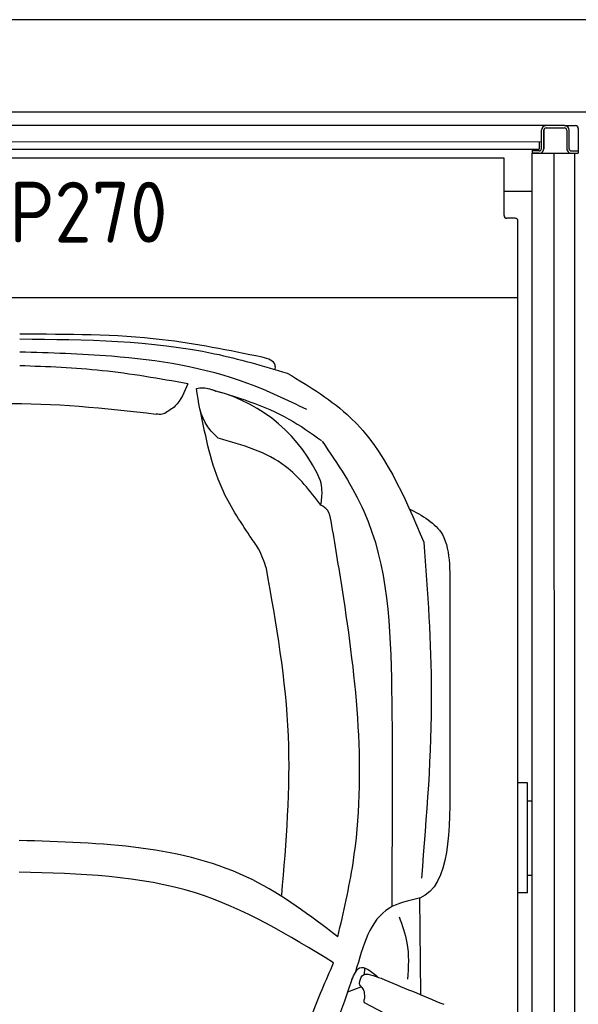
# Model space of a CAD drawing. Header units: millimetres. Extents: x 0 to 9541, y -929 to 5900.
# Tile 7 of 9: x 4889 to 6100, y 3764 to 5900. Entities that reach past the tile are written whole.
import ezdxf

# ---------------------------------------------------------------- set-up
doc = ezdxf.new("R2010")
doc.units = ezdxf.units.MM
for name, color, linetype, lineweight in [('car', 10, 'Continuous', 25), ('Gebäude', 7, 'Continuous', 25), ('Plattform', 7, 'Continuous', 25)]:
    doc.layers.add(name, color=color, linetype=linetype, lineweight=lineweight)
doc.styles.get("Standard").update_dxf_attribs({"font": 'ISOCP.SHX'})

# ---------------------------------------------------------------- blocks, each defined once
blk = doc.blocks.new('Car LP')
at = {"layer": 'car'}
for p, q in [((808.8, 3385.8), (809.2, 3349.8)), ((871.9, 3160.2), (870, 3368.4)), ((750.1, 3201.6), (750.8, 3216.6)), ((743, 3176.1), (713, 3164.6)), ((889.7, 3068.2), (749.7, 3141.4))]:
    blk.add_line(p, q, dxfattribs=at)
for centre, radius, start, end in [((342.8, 4139.7), 339.4, 23.2659, 75.556), ((6559, 1108.2), 6197.2, 160.35517, 164.00603)]:
    blk.add_arc(centre, radius, start, end, dxfattribs=at)
for points, knots in [([(2.2, 4581.6), (144.5, 4580.3), (341.7, 4578.5), (529.7, 4523), (582, 4507.6)], [0, 0, 0, 0, 423.492842, 586.583376, 586.583376, 586.583376, 586.583376]), ([(527.9, 4542), (455.8, 4556.7), (282.6, 4592.1), (105.7, 4591.9), (2.4, 4591.7)], [0, 0, 0, 0, 220.289453, 529.069984, 529.069984, 529.069984, 529.069984]), ([(624.7, 4428.5), (582.5, 4448.8), (449.5, 4512.8), (234.8, 4546.4), (68.2, 4551.3), (2, 4553.3)], [0, 0, 0, 0, 139.94864, 441.700756, 640.652122, 640.652122, 640.652122, 640.652122]), ([(556.1, 4515.2), (556.4, 4518.5), (557.7, 4533.5), (541, 4538.2), (527.9, 4542)], [0, 0, 0, 0, 9.435567, 42.507293, 42.507293, 42.507293, 42.507293]), ([(366.3, 4484.3), (304.7, 4495.3), (184.1, 4516.7), (61.8, 4521.3), (2, 4523.5)], [0, 0, 0, 0, 187.526256, 366.76554, 366.76554, 366.76554, 366.76554]), ([(582, 4507.6), (630.9, 4478.1), (771, 4393.7), (836.2, 4240.3), (878.6, 4140.4)], [0, 0, 0, 0, 168.365537, 481.902364, 481.902364, 481.902364, 481.902364]), ([(366.3, 4484.3), (359.2, 4466.6), (348.6, 4439.9), (324.8, 4425.1), (316.8, 4420.2)], [0, 0, 0, 0, 55.196049, 82.674395, 82.674395, 82.674395, 82.674395]), ([(385.7, 4474.4), (390.4, 4475.1), (404.7, 4477.1), (418.3, 4471.8), (427.5, 4468.4)], [0, 0, 0, 0, 14.118333, 42.779436, 42.779436, 42.779436, 42.779436]), ([(432.5, 4366.6), (424.3, 4374.4), (394.8, 4402.5), (389.5, 4444.3), (385.7, 4474.4)], [0, 0, 0, 0, 33.431605, 120.169321, 120.169321, 120.169321, 120.169321]), ([(411.5, 4473.8), (471.8, 4456), (559.5, 4430.2), (633.5, 4377.6), (656.6, 4361.1)], [0, 0, 0, 0, 186.522722, 271.227686, 271.227686, 271.227686, 271.227686]), ([(-268.2, 4420.2), (-190.8, 4429.6), (-2.3, 4452.4), (186.7, 4431.2), (298, 4418.7)], [0, 0, 0, 0, 233.394315, 567.891299, 567.891299, 567.891299, 567.891299]), ([(501.4, 4153.6), (479.2, 4187.3), (425, 4270), (405.7, 4367.4), (394.3, 4425.1)], [0, 0, 0, 0, 120.003178, 294.215769, 294.215769, 294.215769, 294.215769]), ([(316.8, 4420.2), (314.9, 4419.4), (308.9, 4417), (302.4, 4418), (298, 4418.7)], [0, 0, 0, 0, 6.204097, 19.184756, 19.184756, 19.184756, 19.184756]), ([(655.1, 4221), (631.6, 4251.8), (575.3, 4325.7), (485.1, 4351.5), (432.5, 4366.6)], [0, 0, 0, 0, 113.654972, 272.306786, 272.306786, 272.306786, 272.306786]), ([(658, 4359.8), (691.4, 4310.4), (798.6, 4151.6), (812.1, 3802.4), (809.9, 3529.5), (808.8, 3385.8)], [0, 0, 0, 0, 177.04348, 568.390213, 1003.585748, 1003.585748, 1003.585748, 1003.585748]), ([(655.1, 4221), (656.7, 4231.8), (659.2, 4249.5), (655.9, 4266.9), (654.6, 4273.8)], [0, 0, 0, 0, 32.388359, 53.078266, 53.078266, 53.078266, 53.078266]), ([(677.6, 4186.2), (676, 4194.9), (673.2, 4209.9), (660.5, 4217.7), (655.1, 4221)], [0, 0, 0, 0, 25.07844, 43.102018, 43.102018, 43.102018, 43.102018]), ([(845.9, 4214), (875, 4198.3), (924.9, 4171.6), (931.7, 4116.7), (934.5, 4094)], [0, 0, 0, 0, 92.189033, 157.580383, 157.580383, 157.580383, 157.580383]), ([(691.9, 3284.6), (704.3, 3337.7), (761.7, 3583.8), (726.6, 3892.4), (685.9, 4136.6), (677.6, 4186.2)], [0, 0, 0, 0, 163.260571, 756.222817, 907.439026, 907.439026, 907.439026, 907.439026]), ([(537.2, 4083.6), (532.2, 4098.2), (523.6, 4123.3), (507.9, 4144.6), (501.4, 4153.6)], [0, 0, 0, 0, 45.789849, 78.965923, 78.965923, 78.965923, 78.965923]), ([(878.6, 4140.4), (886.5, 4032), (904.1, 3789.1), (884.2, 3546.3), (873.2, 3411.9)], [0, 0, 0, 0, 325.755723, 729.521316, 729.521316, 729.521316, 729.521316]), ([(570.5, 3374.5), (580.1, 3490), (599.9, 3727.8), (558.5, 3962.8), (537.2, 4083.6)], [0, 0, 0, 0, 346.247999, 712.605591, 712.605591, 712.605591, 712.605591]), ([(691.9, 3284.6), (632.1, 3330.1), (434, 3480.7), (179, 3488.2), (1, 3493.4)], [0, 0, 0, 0, 221.980537, 735.54049, 735.54049, 735.54049, 735.54049]), ([(682.9, 3228.2), (585.7, 3287.3), (376.9, 3414.4), (131.8, 3421.1), (0.9, 3424.8)], [0, 0, 0, 0, 335.657873, 720.766586, 720.766586, 720.766586, 720.766586]), ([(868.1, 3368.1), (845, 3362.9), (768.6, 3345.8), (746.2, 3264.9), (730.6, 3208.4)], [0, 0, 0, 0, 67.724235, 224.331628, 224.331628, 224.331628, 224.331628]), ([(870, 3368.4), (869.7, 3368.3), (869.1, 3368.1), (868.5, 3368.1), (868.1, 3368.1)], [0, 0, 0, 0, 0.715794, 1.895844, 1.895844, 1.895844, 1.895844]), ([(824.9, 3328), (831.7, 3309.3), (847.7, 3265.6), (844.9, 3218.9), (843.2, 3192.2)], [0, 0, 0, 0, 59.065939, 138.389817, 138.389817, 138.389817, 138.389817]), ([(580.4, 2914.9), (596.1, 2980.9), (621.7, 3088.3), (665.9, 3189.3), (682.9, 3228.2)], [0, 0, 0, 0, 203.213347, 330.239533, 330.239533, 330.239533, 330.239533]), ([(722.6, 3191.6), (727.4, 3202.6), (739.7, 3230.3), (764.8, 3208.9), (779.8, 3196)], [0, 0, 0, 0, 30.332599, 75.956206, 75.956206, 75.956206, 75.956206]), ([(739.1, 3183), (740.1, 3189.7), (743.5, 3212.1), (772.6, 3198.9), (785.7, 3194.3)], [0, 0, 0, 0, 17.673761, 59.390654, 59.390654, 59.390654, 59.390654]), ([(743, 3176.1), (741.5, 3177.3), (739.3, 3179.2), (739.1, 3182), (739.1, 3183)], [0, 0, 0, 0, 5.393636, 8.285754, 8.285754, 8.285754, 8.285754]), ([(750.5, 3153.5), (750.4, 3158.7), (750.4, 3167.1), (745, 3173.5), (743, 3176.1)], [0, 0, 0, 0, 14.839685, 24.388973, 24.388973, 24.388973, 24.388973]), ([(749.7, 3141.4), (749.2, 3142.8), (747.9, 3146.9), (750.8, 3150.9), (750.5, 3153.5)], [0, 0, 0, 0, 4.417987, 12.430904, 12.430904, 12.430904, 12.430904])]:
    blk.add_open_spline(points, degree=3, knots=knots, dxfattribs=at)
for points in [[(934.5, 4094), (934.6, 3940.7), (934.7, 3787.4), (934.7, 3634.2)], [(934.7, 3634.2), (935.4, 3515.3), (936, 3396.4), (870, 3368.4)], [(785.7, 3194.3), (831.1, 3175.5), (876.4, 3156.7), (921.8, 3137.9)]]:
    blk.add_open_spline(points, degree=3, dxfattribs=at)
blk = doc.blocks.new('Gebäude_GL550_LP270')
at = {"layer": 'Gebäude'}
for p, q in [((6660.2, 6601.3), (-2639.8, 6601.3)), ((-2439.8, 6401.3), (6460.2, 6401.3))]:
    blk.add_line(p, q, dxfattribs=at)
blk = doc.blocks.new('6300_LP270_GL550')
blk.add_line((6015, 5610.1), (6000, 5610.1))
at = {"layer": 'Plattform'}
for p, q in [((6030, 5670.1), (3280, 5670.1)), ((6070, 5670.1), (6030, 5670.1)), ((6030, 5665.1), (6070, 5665.1)), ((6070, 5670.1), (6094, 5670.1)), ((6100, 5664.1), (6100, 5610.1)), ((6020, 5620.1), (6020, 5660.1)), ((6025, 5620.1), (6025, 5660.1)), ((6025, 5660.1), (6025, 5620.1)), ((6075, 5660.1), (6075, 5620.1)), ((6080, 5620.1), (6080, 5660.1)), ((6020, 5634.8), (3882.4, 5633.5)), ((3882.4, 5619), (6015, 5619)), ((6000, 5619), (6000, 5610.1)), ((6015, 5634.5), (6015, 5619)), ((6020, 5634.5), (6020, 5634.5)), ((5939, 5599.5), (3882.4, 5599.5)), ((5939, 5475.2), (5939, 5599.5)), ((6015, 5615.1), (6000, 5615.1)), ((6000, 350.1), (6000, 5610.1)), ((6000, 5610.1), (6100, 5610.1)), ((6048.5, 360.2), (6047.9, 5610.1)), ((6085, 5615.1), (6100, 5615.1)), ((6091.5, 5610.1), (6091.5, 360.1)), ((6000, 5527.1), (5939, 5527.1)), ((5963, 5469.2), (5945, 5469.2)), ((5969, 452.1), (5969, 5463.2)), ((5969, 5463.2), (5969, 5463.2)), ((5969, 5296.2), (3330.9, 5296.2)), ((5990, 4243.9), (5969, 4243.9)), ((5990, 4005.6), (5990, 4243.9)), ((5990, 4204.9), (6000, 4204.9)), ((5990, 4044.1), (6000, 4044.1)), ((5990, 4005.6), (5969, 4005.6))]:
    blk.add_line(p, q, dxfattribs=at)
for centre, radius, start, end in [((6030, 5660.1), 10, 90, 180), ((6030, 5660.1), 10, 90, 180), ((6030, 5660.1), 5, 90, 180), ((6030, 5660.1), 5, 90, 180), ((6070, 5660.1), 10, 0, 90), ((6070, 5660.1), 5, 0, 90), ((6094, 5664.1), 6, 0, 90), ((6015, 5620.1), 5, 270, 0), ((6015, 5620.1), 10, 300.0075, 0), ((6015, 5620.1), 10, 330.0736, 0), ((6085, 5620.1), 10, 180, 209.9264), ((6085, 5620.1), 5, 180, 270), ((6015, 5620.1), 10, 270, 330), ((6085, 5620.1), 10, 210, 270)]:
    blk.add_arc(centre, radius, start, end, dxfattribs=at)
for centre, major_axis in [((5945, 5475.2), (-6, 0)), ((5963, 5463.2), (6, 0))]:
    blk.add_ellipse(centre, major_axis=major_axis, ratio=0.999962, start_param=0, end_param=1.570796, dxfattribs=at)
blk.add_text('6300 LP270', height=132).set_placement((4373.5, 5416.3))

msp = doc.modelspace()

# ---------------------------------------------------------------- block references
for name, p in [('Gebäude_GL550_LP270', (2639.81, -701.25)), ('6300_LP270_GL550', (0, 0))]:
    msp.add_blockref(name, p)
at = {"layer": 'car'}
msp.add_blockref('Car LP', (4886.5, 625.61), dxfattribs=at)

doc.saveas('drawing.dxf')
